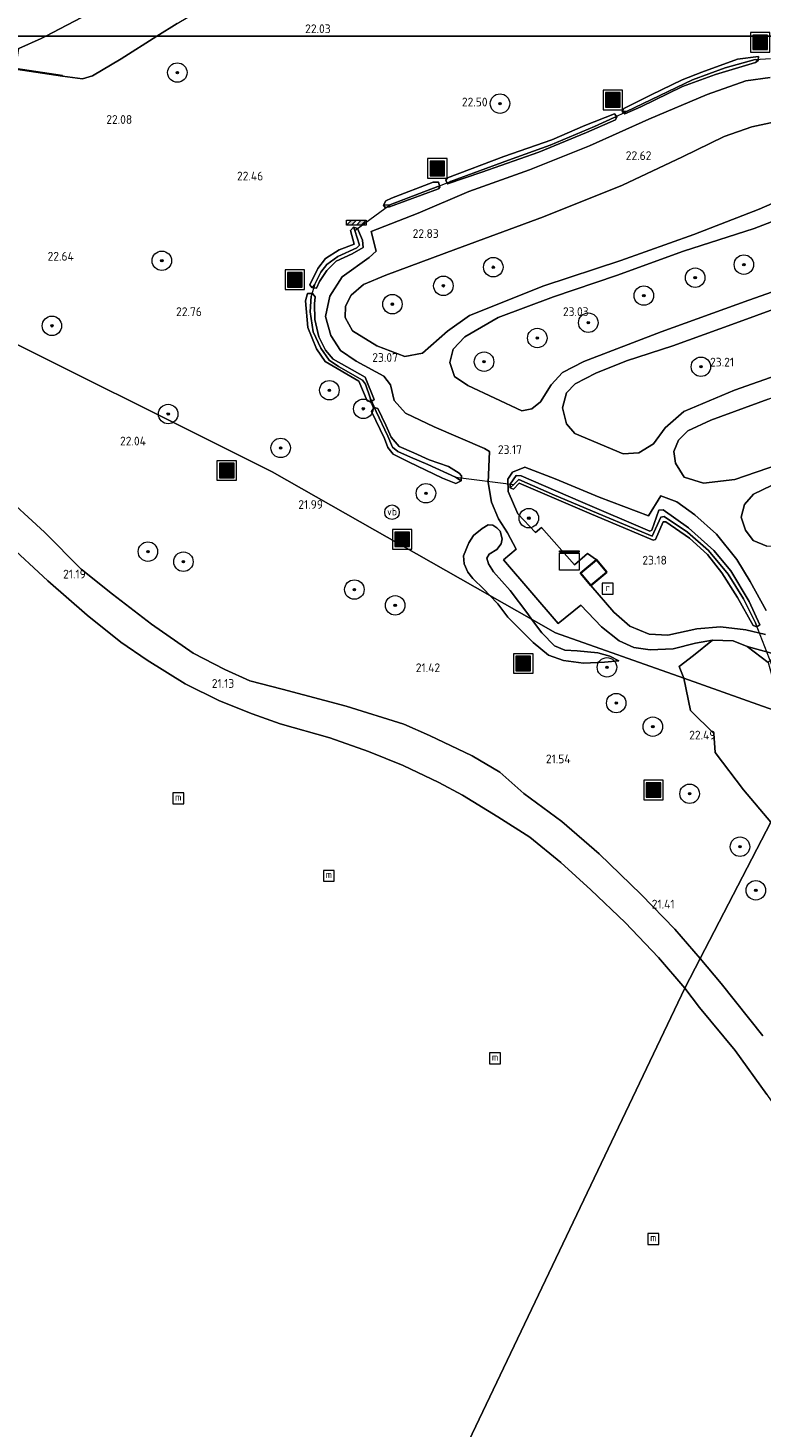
# Model space of a CAD drawing. Header units: metres. Extents: x 185049 to 189876, y 349292 to 352302.
# Tile 73 of 256: x 187868 to 188019, y 349714 to 350002. Entities that reach past the tile are written whole.
import ezdxf
from ezdxf.enums import TextEntityAlignment as Align

# ---------------------------------------------------------------- set-up
doc = ezdxf.new("R2010")
doc.units = ezdxf.units.M
for name, color, linetype, lineweight in [('B-WE-GR-BOOM-S', 90, 'Continuous', 25), ('B-WE-GR-GRAS-GV', 60, 'Continuous', 13), ('B-WE-GW-GROND_ZAND-GV', 7, 'Continuous', 18), ('B-WE-GW-TALUD_KRUIN-G', 90, 'Continuous', 18), ('B-WE-GW-TALUD_TEEN-G', 90, 'Continuous', 18), ('B-WE-IE-MEUBILAIR_WATERWEGMEUBILAIR-S', 150, 'Continuous', 25), ('B-WE-IE-MEUBILAIR_WEGMEUBILAIR-S', 7, 'Continuous', 25), ('B-WE-KG-KADASTRAAL_DAKRAND-G', 170, 'Continuous', 18), ('B-WE-KL-DATA-S', 90, 'Continuous', 25), ('B-WE-KW-KUNSTWERK_DUIKER-G', 170, 'Continuous', 18), ('B-WE-OB-BESCHOEIING-GV', 7, 'Continuous', 18), ('B-WE-OG-BEBOUWING_SCHUUR-GV', 7, 'Continuous', 35), ('B-WE-OG-TERREIN_GROEN-GV', 7, 'Continuous', 18), ('B-WE-OG-WATER_GREPPEL-G', 160, 'Continuous', 18), ('B-WE-OG-WATER_POEL-GV', 7, 'Continuous', 18), ('B-WE-OG-WATER_SLOOT-G', 120, 'Continuous', 18), ('B-WE-RI-GWA_RIOOLPUT-S', 30, 'Continuous', 25), ('B-WE-VH-VERHARDING_ASFALT-GV', 252, 'Continuous', 18), ('X-XX-AL-HOOGTELABEL-S', 7, 'Continuous', 25)]:
    doc.layers.add(name, color=color, linetype=linetype, lineweight=lineweight)
doc.styles.add('NLCS-ISO', font='NLCS-ISO.ttf')
doc.styles.add('NLCS-ISO-ANNOTATIVE-T18', font='NLCS-ISO.ttf', dxfattribs={"height": 1.8})

# ---------------------------------------------------------------- blocks, each defined once
blk = doc.blocks.new('SAL-HOOGTELABEL-SO')
at = {"color": 0, "linetype": 'ByBlock', "lineweight": -2, "style": 'NLCS-ISO-ANNOTATIVE-T18'}
blk.add_attdef('HOOGTE', text='', height=1.8, dxfattribs=at).set_placement((2.79, 0), align=Align.RIGHT)
blk = doc.blocks.new('SIE-WEG_AFVALBAK-SO')
at = {"linetype": 'ByBlock', "lineweight": 18}
h = blk.add_hatch(color=0, dxfattribs=at)
h.dxf.hatch_style = 1
h.paths.add_polyline_path([(-1.5, -1.5), (1.5, -1.5), (1.5, 1.5), (-1.5, 1.5)])
at = {"color": 0, "linetype": 'ByBlock', "lineweight": 18}
for points in [[(-2, -2), (2, -2), (2, 2), (-2, 2)], [(-1.5, -1.5), (1.5, -1.5), (1.5, 1.5), (-1.5, 1.5)]]:
    blk.add_lwpolyline(points, close=True, dxfattribs=at)
blk = doc.blocks.new('SGR-BOOM_01-SO')
at = {"linetype": 'ByBlock', "lineweight": 18}
h = blk.add_hatch(color=0, dxfattribs=at)
h.dxf.hatch_style = 1
edge = h.paths.add_edge_path()
edge.add_arc((0, 0), 0.25, 0, 360)
at = {"color": 0, "linetype": 'ByBlock', "lineweight": 18}
for radius in [2, 0.25]:
    blk.add_circle((0, 0), radius, dxfattribs=at)
blk = doc.blocks.new('SKL-DATA_KAST-SO')
at = {"color": 0, "linetype": 'ByBlock', "lineweight": 18}
for points in [[(-2, 2), (2, 2), (2, 1.68), (-2, 1.68)], [(-2, 1.52), (2, 1.52), (2, -2), (-2, -2)]]:
    blk.add_lwpolyline(points, close=True, dxfattribs=at)
blk = doc.blocks.new('SIE-WATER_MEERPAAL-SO')
at = {"color": 0, "linetype": 'ByBlock', "lineweight": 18}
blk.add_lwpolyline([(-1.12, -1.12), (1.12, -1.12), (1.12, 1.12), (-1.12, 1.12)], close=True, dxfattribs=at)
at = {"color": 0, "linetype": 'ByBlock', "lineweight": 18, "style": 'NLCS-ISO'}
blk.add_text('m', height=1.5, dxfattribs=at).set_placement((0, 0.28), align=Align.MIDDLE_CENTER)
blk = doc.blocks.new('SRI-PUT_INSPECTIEPUT_RIOOLPUT-SO')
at = {"color": 0, "linetype": 'ByBlock', "lineweight": 18}
blk.add_lwpolyline([(-1.12, -1.12), (1.12, -1.12), (1.12, 1.12), (-1.12, 1.12)], close=True, dxfattribs=at)
at = {"color": 0, "linetype": 'ByBlock', "lineweight": 18, "style": 'NLCS-ISO'}
blk.add_text('r', height=1.5, dxfattribs=at).set_placement((0, 0.28), align=Align.MIDDLE_CENTER)
blk = doc.blocks.new('SIE-WEG_SLAGBOOM-SO')
at = {"linetype": 'ByBlock', "lineweight": 18}
h = blk.add_hatch(color=0, dxfattribs=at)
h.dxf.hatch_style = 1
h.paths.add_polyline_path([(0, 0.5), (-1, 0.5), (-2, -0.5), (-1, -0.5)])
h.paths.add_polyline_path([(2, 0.5), (1, 0.5), (0, -0.5), (1, -0.5)])
at = {"color": 0, "linetype": 'ByBlock', "lineweight": 18}
blk.add_lwpolyline([(-2, 0.5), (2, 0.5), (2, -0.5), (-2, -0.5)], close=True, dxfattribs=at)
for points in [[(-2, -0.5), (-1, 0.5)], [(-1, -0.5), (0, 0.5)], [(0, -0.5), (1, 0.5)], [(1, -0.5), (2, 0.5)]]:
    blk.add_lwpolyline(points, dxfattribs=at)
blk = doc.blocks.new('SIE-WEG_PAAL_VERKEERSBORD-SO')
at = {"color": 0, "linetype": 'ByBlock', "lineweight": 18}
blk.add_circle((0, 0), 1.5, dxfattribs=at)
at = {"color": 0, "linetype": 'ByBlock', "lineweight": 18, "style": 'NLCS-ISO'}
blk.add_text('vb', height=1.5, dxfattribs=at).set_placement((0, 0.13), align=Align.MIDDLE_CENTER)

msp = doc.modelspace()

# ---------------------------------------------------------------- linework, layer by layer
at = {"layer": 'B-WE-GR-GRAS-GV'}
for points in [[(188148.525, 350040.492, 22.524), (188121.6747, 350000, 22.683), (187894.8659, 350000, 21.7264), (187898.992, 350002.592, 21.703)], [(187865.9, 349993.215, 21.732), (187875.464, 349991.816, 21.605), (187879.593, 349991.282, 21.638), (187881.598, 349991.835, 21.723), (187887.513, 349995.381, 21.768), (187894.8659, 350000, 21.7264), (188121.6747, 350000, 22.683)], [(188020.807, 349991.54, 22.333), (188015.777, 349990.804, 22.341), (188007.839, 349988.052, 22.38), (187995.854, 349982.996, 22.462), (187983.71, 349977.491, 22.635), (187971.369, 349972.597, 22.726), (187958.922, 349968.13, 22.752), (187948.466, 349963.669, 22.735), (187938.829, 349959.879, 22.722), (187939.897, 349955.874, 22.812), (187938.472, 349954.594, 22.791), (187932.906, 349950.622, 22.856), (187930.37, 349946.669, 22.864), (187929.484, 349942.456, 22.903), (187930.558, 349938.592, 22.99), (187932.582, 349935.474, 23.028), (187935.755, 349933.316, 23.041), (187941.479, 349930.214, 23.076), (187942.814, 349928.46, 23.067), (187943.584, 349925.215, 23.054), (187945.89, 349922.633, 23.033), (187951.762, 349919.81, 23.093), (187962.109, 349915.366, 23.123), (187963.115, 349914.739, 23.123), (187962.863, 349908.372, 23.059), (187963.572, 349904.367, 23.054), (187965.023, 349900.93, 23.128), (187966.872, 349898.049, 23.219), (187968.624, 349894.703, 23.366), (187966.02, 349892.506, 23.305), (187977.225, 349879.472, 23.314), (187981.876, 349883.237, 23.331), (187986.164, 349878.778, 23.106), (187989.747, 349875.866, 22.864), (187992.803, 349874.511, 22.748), (187996.103, 349874.056, 22.7), (188000.865, 349874.261, 22.812), (188005.443, 349875.39, 22.942), (188008.955, 349876.051, 23.015), (188005.019, 349872.864, 22.946), (188002.112, 349870.627, 22.799), (188003.07, 349868.215, 22.657), (187976.707, 349877.563, 23.227), (187971.788, 349880.354, 23.108), (187971.049, 349881.403, 23.125), (187967.392, 349886.241, 23.22), (187963.99, 349890.039, 23.216), (187962.918, 349891.662, 23.212), (187962.612, 349892.85, 23.224), (187963.095, 349893.653, 23.292), (187964.657, 349894.663, 23.372), (187965.554, 349895.813, 23.376), (187965.753, 349896.847, 23.364), (187965.332, 349898.427, 23.3), (187964.65, 349899.095, 23.153), (187963.798, 349899.664, 23.069), (187962.852, 349899.667, 22.937), (187961.632, 349898.918, 22.834), (187959.84, 349897.501, 22.658), (187958.897, 349896.006, 22.642), (187957.794, 349893.306, 22.57), (187957.957, 349891.699, 22.554), (187958.686, 349889.999, 22.51), (187959.743, 349888.659, 22.494), (187962.011, 349886.483, 22.494), (187963.222, 349885.213, 22.493), (187918.5, 349910.584, 22.086), (187854.069, 349942.765, 22.471)], [(188030.783, 349969.817, 22.67), (188018.488, 349964.486, 22.743), (188005.128, 349959.303, 22.83), (187990.133, 349953.929, 22.886), (187974.271, 349948.752, 22.916), (187959.02, 349942.668, 22.977), (187954.556, 349939.431, 23.024), (187949.411, 349934.922, 23.05), (187945.777, 349934.263, 23.028), (187940.036, 349936.458, 22.968), (187935.037, 349939.515, 22.92), (187933.544, 349942.257, 22.894), (187933.605, 349944.556, 22.869), (187934.736, 349946.826, 22.86), (187937.282, 349949.011, 22.847), (187941.829, 349950.942, 22.869), (187956.263, 349956.251, 22.812), (187974.268, 349962.897, 22.773), (187990.462, 349969.397, 22.661), (188002.745, 349975.24, 22.583), (188011.354, 349979.426, 22.527), (188017.039, 349981.399, 22.471), (188025.286, 349983.165, 22.462)], [(188030.947, 349950.937, 23.002), (188016.381, 349945.841, 23.015), (187998.389, 349939.336, 23.028), (187982.522, 349933.248, 23.102), (187978.168, 349930.941, 23.128), (187975.779, 349928.451, 23.098), (187973.646, 349924.951, 23.132), (187971.817, 349923.529, 23.136), (187969.81, 349923.1, 23.098), (187958.725, 349928.286, 23.072), (187955.983, 349930.127, 23.063), (187955.028, 349932.997, 23.011), (187955.671, 349935.766, 22.981), (187958.109, 349938.313, 22.985), (187964.917, 349942.235, 22.99), (187976.319, 349946.468, 22.968), (187989.247, 349950.862, 22.933), (188003.01, 349955.871, 22.856), (188017.485, 349960.502, 22.817), (188029.084, 349964.998, 22.782)], [(188026.874, 349932.085, 23.223), (188013.476, 349927.323, 23.175), (188003.05, 349922.945, 23.236), (187999.22, 349919.637, 23.249), (187996.825, 349916.31, 23.249), (187993.821, 349914.452, 23.249), (187990.565, 349914.25, 23.227), (187980.665, 349918.473, 23.145), (187978.949, 349920.405, 23.132), (187978.134, 349923.688, 23.132), (187978.951, 349926.791, 23.106), (187980.712, 349928.668, 23.111), (187985.008, 349930.839, 23.106), (187991.274, 349933.331, 23.128), (188000.764, 349936.447, 23.093), (188013.651, 349941.085, 23.067), (188027.363, 349946.062, 23.059)], [(187854.069, 349942.765, 22.471), (187918.5, 349910.584, 22.086), (187963.222, 349885.213, 22.493), (187964.84, 349883.515, 22.49), (187966.942, 349880.748, 22.463), (187972.126, 349875.531, 22.475), (187975.282, 349872.922, 22.475), (187978.351, 349871.823, 22.463), (187982.444, 349871.323, 22.506), (187986.753, 349871.512, 22.522), (187989.685, 349871.762, 22.53), (187987.821, 349872.763, 22.658), (187985.42, 349873.415, 22.762), (187981.143, 349873.852, 22.917), (187978.612, 349873.986, 22.977), (187976.492, 349874.838, 23.025), (187973.887, 349877.513, 23.041), (187971.788, 349880.354, 23.108), (187976.707, 349877.563, 23.227), (188003.07, 349868.215, 22.657), (188004.449, 349861.558, 22.62), (188009.238, 349856.846, 22.57), (188009.485, 349852.956, 22.533), (188015.291, 349845.338, 22.462), (188020.883, 349838.636, 22.479), (188006.37, 349810.656, 21.385), (188001.21, 349816.702, 21.376), (187994.305, 349823.821, 21.342), (187985.68, 349832.155, 21.348), (187977.976, 349838.789, 21.331), (187970.23, 349844.568, 21.275), (187965.288, 349848.917, 21.263), (187959.601, 349852.253, 21.224), (187950.841, 349856.464, 21.235), (187945.591, 349858.775, 21.23), (187933.719, 349862.503, 21.252), (187920.543, 349865.993, 21.269), (187913.918, 349867.662, 21.263), (187908.795, 349869.973, 21.247), (187902.304, 349873.327, 21.258), (187893.727, 349879.324, 21.292), (187885.726, 349885.478, 21.376), (187879.293, 349890.616, 21.365), (187871.806, 349898.207, 21.353), (187862.501, 349906.685, 21.381)], [(188019.792, 349877.224, 23.391), (188015.772, 349878.169, 23.301), (188010.577, 349878.778, 23.136), (188005.693, 349878.383, 22.968), (187999.735, 349877.042, 22.864), (187995.9, 349877.228, 22.843), (187991.954, 349878.892, 22.959), (187988.692, 349881.777, 23.175), (187983.967, 349887.233, 23.35), (187987.27, 349889.993, 23.35), (187985.131, 349892.524, 23.35), (187983.299, 349893.788, 23.348), (187980.628, 349891.502, 23.417), (187973.806, 349899.136, 23.4), (187972.566, 349898.12, 23.391), (187968.989, 349901.991, 23.266), (187967.008, 349906.535, 23.197), (187966.898, 349909.099, 23.197), (187967.867, 349910.513, 23.197), (187970.411, 349911.522, 23.193), (187976.636, 349909.156, 23.188), (187985.68, 349905.381, 23.266), (187995.769, 349901.569, 23.292), (187998.348, 349905.671, 23.296), (188001.627, 349904.425, 23.331), (188005.331, 349901.749, 23.348), (188009.742, 349897.788, 23.331), (188013.936, 349892.619, 23.335), (188016.666, 349888.097, 23.383), (188019.93, 349882.13, 23.435)], [(188019.29, 349794.817, 21.41), (188010.717, 349805.563, 21.393), (188006.37, 349810.656, 21.385), (188020.883, 349838.636, 22.479)]]:
    msp.add_polyline3d(points, dxfattribs=at)
for points in [[(188017.766, 349994.606, 22.294), (188018.331, 349995.045, 22.294), (188018.368, 349995.854, 22.259), (188014.064, 349995.252, 22.255), (188006.747, 349992.623, 22.307), (188002.677, 349991.012, 22.445), (187996.312, 349987.937, 22.484), (187990.702, 349985.128, 22.51), (187990.39, 349984.52, 22.51), (187990.916, 349984.046, 22.462), (187994.207, 349985.484, 22.493), (188002.789, 349989.664, 22.415), (188009.571, 349992.163, 22.32)], [(188018.368, 349995.854, 22.259), (188018.331, 349995.045, 22.294), (188017.72, 349995.184, 22.095), (188011.547, 349993.505, 22.082), (188004.846, 349991.017, 22.069), (187991.257, 349984.516, 22.177), (187990.39, 349984.52, 22.51), (187990.702, 349985.128, 22.51), (187996.312, 349987.937, 22.484), (188002.677, 349991.012, 22.445), (188006.747, 349992.623, 22.307), (188014.064, 349995.252, 22.255)], [(187994.207, 349985.484, 22.493), (187990.916, 349984.046, 22.462), (187990.39, 349984.52, 22.51), (187991.257, 349984.516, 22.177), (188004.846, 349991.017, 22.069), (188011.547, 349993.505, 22.082), (188017.72, 349995.184, 22.095), (188018.331, 349995.045, 22.294), (188017.766, 349994.606, 22.294), (188009.571, 349992.163, 22.32), (188002.789, 349989.664, 22.415)], [(187954.212, 349970.419, 22.609), (187954.542, 349969.721, 22.618), (187961.576, 349972.094, 22.704), (187973.249, 349976.212, 22.661), (187983.044, 349980.21, 22.549), (187989.014, 349982.823, 22.48), (187989.275, 349983.42, 22.445), (187988.797, 349984.04, 22.501), (187982.746, 349981.646, 22.536), (187975.934, 349978.73, 22.592), (187966.084, 349975.326, 22.67), (187954.489, 349970.897, 22.674)], [(187955.132, 349970.185, 22.324), (187954.542, 349969.721, 22.618), (187954.212, 349970.419, 22.609), (187954.489, 349970.897, 22.674), (187966.084, 349975.326, 22.67), (187975.934, 349978.73, 22.592), (187982.746, 349981.646, 22.536), (187988.797, 349984.04, 22.501), (187989.275, 349983.42, 22.445), (187988.774, 349983.288, 22.212), (187984.684, 349981.438, 22.207), (187975.585, 349977.601, 22.255), (187967.026, 349974.521, 22.307)], [(187961.576, 349972.094, 22.704), (187954.542, 349969.721, 22.618), (187955.132, 349970.185, 22.324), (187967.026, 349974.521, 22.307), (187975.585, 349977.601, 22.255), (187984.684, 349981.438, 22.207), (187988.774, 349983.288, 22.212), (187989.275, 349983.42, 22.445), (187989.014, 349982.823, 22.48), (187983.044, 349980.21, 22.549), (187973.249, 349976.212, 22.661)], [(187952.963, 349969.045, 22.665), (187952.689, 349970.071, 22.665), (187951.573, 349970.022, 22.696), (187943.035, 349966.759, 22.665), (187941.842, 349966.193, 22.682), (187941.348, 349965.309, 22.654), (187941.73, 349964.81, 22.66), (187942.632, 349964.995, 22.643), (187952.651, 349968.695, 22.665)], [(187952.689, 349970.071, 22.665), (187952.963, 349969.045, 22.665), (187952.539, 349969.138, 22.311), (187942.677, 349965.367, 22.291), (187941.348, 349965.309, 22.654), (187941.842, 349966.193, 22.682), (187943.035, 349966.759, 22.665), (187951.573, 349970.022, 22.696)], [(187942.632, 349964.995, 22.643), (187941.73, 349964.81, 22.66), (187941.348, 349965.309, 22.654), (187942.677, 349965.367, 22.291), (187952.539, 349969.138, 22.311), (187952.963, 349969.045, 22.665), (187952.651, 349968.695, 22.665)], [(187926.692, 349948.387, 22.76), (187927.602, 349948.309, 22.791), (187928.24, 349949.626, 22.856), (187929.724, 349951.91, 22.838), (187931.681, 349953.81, 22.856), (187934.915, 349955.346, 22.821), (187937.173, 349956.599, 22.799), (187937.079, 349958.148, 22.821), (187936.023, 349960.509, 22.76), (187935.238, 349960.772, 22.76), (187934.624, 349960.117, 22.795), (187935.374, 349957.316, 22.799), (187932.255, 349956.179, 22.804), (187929.448, 349954.346, 22.791), (187927.923, 349952.309, 22.795), (187926.266, 349948.985, 22.812)], [(187927.27, 349949.112, 22.501), (187926.692, 349948.387, 22.76), (187926.266, 349948.985, 22.812), (187927.923, 349952.309, 22.795), (187929.448, 349954.346, 22.791), (187932.255, 349956.179, 22.804), (187935.374, 349957.316, 22.799), (187934.624, 349960.117, 22.795), (187935.238, 349960.772, 22.76), (187935.524, 349960.108, 22.488), (187936.456, 349957.081, 22.475), (187935.881, 349956.542, 22.454), (187932.025, 349954.812, 22.449), (187929.775, 349953.142, 22.445), (187928.5, 349951.565, 22.488)], [(187928.24, 349949.626, 22.856), (187927.602, 349948.309, 22.791), (187926.692, 349948.387, 22.76), (187927.27, 349949.112, 22.501), (187928.5, 349951.565, 22.488), (187929.775, 349953.142, 22.445), (187932.025, 349954.812, 22.449), (187935.881, 349956.542, 22.454), (187936.456, 349957.081, 22.475), (187935.524, 349960.108, 22.488), (187935.238, 349960.772, 22.76), (187936.023, 349960.509, 22.76), (187937.079, 349958.148, 22.821), (187937.173, 349956.599, 22.799), (187934.915, 349955.346, 22.821), (187931.681, 349953.81, 22.856), (187929.724, 349951.91, 22.838)], [(188013.541, 349909.002, 23.344), (188007.06, 349908.254, 23.327), (188003.117, 349909.485, 23.301), (188001.331, 349912.326, 23.292), (188000.964, 349914.735, 23.279), (188001.977, 349917.102, 23.262), (188003.897, 349918.979, 23.266), (188008.569, 349921.164, 23.257), (188020.372, 349925.529, 23.253), (188036.957, 349931.67, 23.305), (188051.543, 349936.853, 23.318), (188064.031, 349941.533, 23.301), (188076.488, 349946.037, 23.266), (188088.971, 349950.325, 23.214), (188078.217, 349933.228, 23.603), (188058.116, 349925.027, 23.543), (188038.412, 349917.79, 23.448), (188022.48, 349912.068, 23.387)], [(187938.027, 349925.182, 23.024), (187938.785, 349924.951, 23.024), (187939.432, 349925.444, 23.05), (187937.631, 349930.013, 22.985), (187933.856, 349932.137, 22.959), (187931.048, 349933.74, 22.912), (187929.467, 349935.567, 22.946), (187928.097, 349938.312, 22.916), (187927.315, 349941.83, 22.916), (187927.187, 349945.059, 22.86), (187927.367, 349946.522, 22.773), (187926.837, 349947.191, 22.765), (187925.757, 349947.198, 22.821), (187925.374, 349945.657, 22.864), (187925.839, 349940.181, 22.912), (187927.651, 349935.823, 22.903), (187929.414, 349933.21, 22.869), (187936.317, 349929.212, 23.02)], [(187938.653, 349925.751, 22.713), (187938.785, 349924.951, 23.024), (187938.027, 349925.182, 23.024), (187936.317, 349929.212, 23.02), (187929.414, 349933.21, 22.869), (187927.651, 349935.823, 22.903), (187925.839, 349940.181, 22.912), (187925.374, 349945.657, 22.864), (187925.757, 349947.198, 22.821), (187926.837, 349947.191, 22.765), (187926.533, 349946.614, 22.549), (187926.304, 349943.449, 22.553), (187926.945, 349939.328, 22.549), (187928.534, 349935.984, 22.614), (187930.213, 349933.48, 22.601), (187932.157, 349932.167, 22.588), (187937.078, 349929.422, 22.687), (187937.691, 349928.592, 22.717)], [(187939.432, 349925.444, 23.05), (187938.785, 349924.951, 23.024), (187938.653, 349925.751, 22.713), (187937.691, 349928.592, 22.717), (187937.078, 349929.422, 22.687), (187932.157, 349932.167, 22.588), (187930.213, 349933.48, 22.601), (187928.534, 349935.984, 22.614), (187926.945, 349939.328, 22.549), (187926.304, 349943.449, 22.553), (187926.533, 349946.614, 22.549), (187926.837, 349947.191, 22.765), (187927.367, 349946.522, 22.773), (187927.187, 349945.059, 22.86), (187927.315, 349941.83, 22.916), (187928.097, 349938.312, 22.916), (187929.467, 349935.567, 22.946), (187931.048, 349933.74, 22.912), (187933.856, 349932.137, 22.959), (187937.631, 349930.013, 22.985)], [(188034.285, 349899.175, 23.577), (188023.532, 349895.279, 23.495), (188020.086, 349895.3, 23.443), (188017.251, 349896.495, 23.413), (188015.678, 349898.583, 23.391), (188014.818, 349901.302, 23.387), (188015.484, 349903.875, 23.409), (188017.378, 349905.973, 23.404), (188021.042, 349907.765, 23.37), (188030.884, 349911.33, 23.448), (188046.535, 349917.01, 23.56), (188062.17, 349922.718, 23.633), (188074.687, 349927.616, 23.694), (188063.522, 349909.866, 23.854), (188046.944, 349903.704, 23.672)], [(187953.509, 349909.275, 22.853), (187956.234, 349908.196, 22.876), (187957.359, 349908.71, 22.943), (187957.374, 349909.765, 23.005), (187956.891, 349910.314, 23.016), (187954.742, 349911.675, 23.011), (187950.783, 349913.043, 22.988), (187947.603, 349914.469, 22.999), (187944.625, 349915.797, 22.994), (187942.974, 349917.665, 22.893), (187941.842, 349920.139, 22.998), (187940.209, 349923.583, 23.063), (187939.49, 349923.779, 23.059), (187938.949, 349922.998, 23.059), (187941.573, 349917.456, 22.895), (187942.265, 349915.573, 22.808), (187943.334, 349914.176, 22.819), (187946.516, 349912.624, 22.819)], [(187957.359, 349908.71, 22.943), (187956.234, 349908.196, 22.876), (187953.509, 349909.275, 22.853), (187946.516, 349912.624, 22.819), (187943.334, 349914.176, 22.819), (187942.265, 349915.573, 22.808), (187941.573, 349917.456, 22.895), (187938.949, 349922.998, 23.059), (187939.49, 349923.779, 23.059), (187939.847, 349922.949, 22.644), (187942.246, 349917.868, 22.617), (187943.223, 349915.641, 22.594), (187944.337, 349914.722, 22.617), (187946.911, 349913.591, 22.628), (187950.494, 349912.094, 22.656), (187956.149, 349909.46, 22.673)], [(187957.374, 349909.765, 23.005), (187957.359, 349908.71, 22.943), (187956.149, 349909.46, 22.673), (187950.494, 349912.094, 22.656), (187946.911, 349913.591, 22.628), (187944.337, 349914.722, 22.617), (187943.223, 349915.641, 22.594), (187942.246, 349917.868, 22.617), (187939.847, 349922.949, 22.644), (187939.49, 349923.779, 23.059), (187940.209, 349923.583, 23.063), (187941.842, 349920.139, 22.998), (187942.974, 349917.665, 22.893), (187944.625, 349915.797, 22.994), (187947.603, 349914.469, 22.999), (187950.783, 349913.043, 22.988), (187954.742, 349911.675, 23.011), (187956.891, 349910.314, 23.016)], [(187967.406, 349907.277, 23.175), (187968.054, 349907.008, 23.193), (187969.26, 349908.266, 23.193), (187983.621, 349902.067, 23.223), (187996.773, 349896.565, 23.232), (187997.256, 349896.705, 23.227), (187998.802, 349900.29, 23.266), (187999.323, 349900.332, 23.262), (188004.205, 349896.964, 23.27), (188007.91, 349893.634, 23.245), (188010.824, 349889.881, 23.322), (188014.09, 349884.769, 23.387), (188017.291, 349879.052, 23.374), (188018.068, 349878.768, 23.374), (188018.652, 349879.207, 23.374), (188016.465, 349883.954, 23.391), (188012.686, 349890.27, 23.404), (188009.22, 349894.424, 23.327), (188004.034, 349899.086, 23.309), (187998.775, 349902.787, 23.314), (187997.886, 349902.738, 23.314), (187996.511, 349898.621, 23.257), (187996.082, 349898.403, 23.27), (187981.813, 349904.461, 23.245), (187969.664, 349909.752, 23.162), (187968.634, 349909.802, 23.175), (187967.361, 349908.074, 23.175)], [(187969.664, 349909.752, 23.162), (187981.813, 349904.461, 23.245), (187996.082, 349898.403, 23.27), (187996.511, 349898.621, 23.257), (187997.886, 349902.738, 23.314), (187998.775, 349902.787, 23.314), (188004.034, 349899.086, 23.309), (188009.22, 349894.424, 23.327), (188012.686, 349890.27, 23.404), (188016.465, 349883.954, 23.391), (188018.652, 349879.207, 23.374), (188018.068, 349878.768, 23.374), (188017.75, 349879.56, 22.955), (188015.302, 349884.538, 22.977), (188012.127, 349889.591, 22.968), (188008.139, 349894.402, 22.942), (188003.833, 349898.214, 22.92), (187998.982, 349901.382, 22.873), (187998.299, 349901.245, 22.869), (187996.549, 349897.393, 22.843), (187987.75, 349901.039, 22.851), (187976.519, 349905.802, 22.799), (187969.196, 349909.035, 22.769), (187968.152, 349907.948, 22.912), (187967.406, 349907.277, 23.175), (187967.361, 349908.074, 23.175), (187968.634, 349909.802, 23.175)], [(187969.196, 349909.035, 22.769), (187976.519, 349905.802, 22.799), (187987.75, 349901.039, 22.851), (187996.549, 349897.393, 22.843), (187998.299, 349901.245, 22.869), (187998.982, 349901.382, 22.873), (188003.833, 349898.214, 22.92), (188008.139, 349894.402, 22.942), (188012.127, 349889.591, 22.968), (188015.302, 349884.538, 22.977), (188017.75, 349879.56, 22.955), (188018.068, 349878.768, 23.374), (188017.291, 349879.052, 23.374), (188014.09, 349884.769, 23.387), (188010.824, 349889.881, 23.322), (188007.91, 349893.634, 23.245), (188004.205, 349896.964, 23.27), (187999.323, 349900.332, 23.262), (187998.802, 349900.29, 23.266), (187997.256, 349896.705, 23.227), (187996.773, 349896.565, 23.232), (187983.621, 349902.067, 23.223), (187969.26, 349908.266, 23.193), (187968.054, 349907.008, 23.193), (187967.406, 349907.277, 23.175), (187968.152, 349907.948, 22.912)], [(187971.049, 349881.403, 23.125), (187971.788, 349880.354, 23.108), (187963.222, 349885.213, 22.493), (187962.011, 349886.483, 22.494), (187959.743, 349888.659, 22.494), (187958.686, 349889.999, 22.51), (187957.957, 349891.699, 22.554), (187957.794, 349893.306, 22.57), (187958.897, 349896.006, 22.642), (187959.84, 349897.501, 22.658), (187961.632, 349898.918, 22.834), (187962.852, 349899.667, 22.937), (187963.798, 349899.664, 23.069), (187964.65, 349899.095, 23.153), (187965.332, 349898.427, 23.3), (187965.753, 349896.847, 23.364), (187965.554, 349895.813, 23.376), (187964.657, 349894.663, 23.372), (187963.095, 349893.653, 23.292), (187962.612, 349892.85, 23.224), (187962.918, 349891.662, 23.212), (187963.99, 349890.039, 23.216), (187967.392, 349886.241, 23.22)], [(187986.753, 349871.512, 22.522), (187982.444, 349871.323, 22.506), (187978.351, 349871.823, 22.463), (187975.282, 349872.922, 22.475), (187972.126, 349875.531, 22.475), (187966.942, 349880.748, 22.463), (187964.84, 349883.515, 22.49), (187963.222, 349885.213, 22.493), (187971.788, 349880.354, 23.108), (187973.887, 349877.513, 23.041), (187976.492, 349874.838, 23.025), (187978.612, 349873.986, 22.977), (187981.143, 349873.852, 22.917), (187985.42, 349873.415, 22.762), (187987.821, 349872.763, 22.658), (187989.685, 349871.762, 22.53)], [(188022.283, 349872.996, 23.409), (188023.89, 349871.843, 23.4), (188025.92, 349868.056, 23.357), (188031.076, 349858.285, 23.236), (188025.877, 349860.128, 23.184), (188023.2, 349866.613, 23.249), (188021.448, 349871.53, 23.335), (188020.941, 349871.906, 23.327), (188020.385, 349871.458, 23.327), (188016.068, 349874.698, 23.232)]]:
    msp.add_polyline3d(points, close=True, dxfattribs=at)
at = {"layer": 'B-WE-GW-GROND_ZAND-GV'}
for points in [[(187898.992, 350002.592, 21.703), (187894.8659, 350000, 21.7264), (187872.031, 350000, 21.014), (187880.798, 350004.581, 21.014)], [(187862.501, 349906.685, 21.381), (187871.806, 349898.207, 21.353), (187879.293, 349890.616, 21.365), (187885.726, 349885.478, 21.376), (187893.727, 349879.324, 21.292), (187902.304, 349873.327, 21.258), (187908.795, 349869.973, 21.247), (187913.918, 349867.662, 21.263), (187920.543, 349865.993, 21.269), (187933.719, 349862.503, 21.252), (187945.591, 349858.775, 21.23), (187950.841, 349856.464, 21.235), (187959.601, 349852.253, 21.224), (187965.288, 349848.917, 21.263), (187970.23, 349844.568, 21.275), (187977.976, 349838.789, 21.331), (187985.68, 349832.155, 21.348), (187994.305, 349823.821, 21.342), (188001.21, 349816.702, 21.376), (188006.37, 349810.656, 21.385), (188003.273, 349804.572, 20.906), (187997.824, 349810.915, 20.906), (187990.994, 349818.06, 20.906), (187983.968, 349824.801, 20.906), (187977.807, 349830.369, 20.906), (187971.399, 349835.558, 20.906), (187964.825, 349839.765, 20.906), (187957.619, 349844.218, 20.906), (187952.769, 349846.834, 20.906), (187945.398, 349850.305, 20.906), (187938.284, 349853.15, 20.906), (187930.366, 349856.012, 20.906), (187920.186, 349858.853, 20.906), (187914.437, 349860.907, 20.906), (187907.676, 349863.58, 20.906), (187900.631, 349867.079, 20.906), (187892.869, 349871.928, 20.906), (187887.43, 349875.644, 20.906), (187880.566, 349881.181, 20.906), (187872.431, 349888.212, 20.906), (187863.936, 349896.17, 20.906)], [(188020.112, 349782.789, 20.906), (188013.565, 349791.796, 20.906), (188006.293, 349800.595, 20.906), (188003.273, 349804.572, 20.906), (188006.37, 349810.656, 21.385), (188010.717, 349805.563, 21.393), (188019.29, 349794.817, 21.41)]]:
    msp.add_polyline3d(points, dxfattribs=at)
msp.add_polyline3d([(187881.598, 349991.835, 21.723), (187879.593, 349991.282, 21.638), (187875.464, 349991.816, 21.605), (187875.482, 349991.947, 21.561), (187865.917, 349993.346, 21.311), (187866.526, 349997.491, 21.014), (187871.122, 349999.525, 21.014), (187872.031, 350000, 21.014), (187894.8659, 350000, 21.7264), (187887.513, 349995.381, 21.768)], close=True, dxfattribs=at)
at = {"layer": 'B-WE-GW-TALUD_KRUIN-G'}
for points in [[(187894.8659, 350000, 21.7264), (187898.992, 350002.592, 21.703), (187903.724, 350005.387, 21.664), (187907.137, 350006.733, 21.638), (187910.928, 350007.181, 21.631), (187929.159, 350007.934, 21.709), (187948.991, 350008.518, 21.729), (187973.332, 350009.659, 21.762), (188006.001, 350010.82, 21.586), (188008.474, 350011.045, 21.677)], [(187875.464, 349991.816, 21.605), (187879.593, 349991.282, 21.638), (187881.598, 349991.835, 21.723), (187887.513, 349995.381, 21.768), (187894.8659, 350000, 21.7264)], [(187965.332, 349898.427, 23.3), (187965.753, 349896.847, 23.364), (187965.554, 349895.813, 23.376), (187964.657, 349894.663, 23.372), (187963.095, 349893.653, 23.292), (187962.612, 349892.85, 23.224), (187962.918, 349891.662, 23.212), (187963.99, 349890.039, 23.216), (187967.392, 349886.241, 23.22), (187971.049, 349881.403, 23.125), (187971.788, 349880.354, 23.108)], [(187971.788, 349880.354, 23.108), (187973.887, 349877.513, 23.041), (187976.492, 349874.838, 23.025), (187978.612, 349873.986, 22.977), (187981.143, 349873.852, 22.917), (187985.42, 349873.415, 22.762), (187987.821, 349872.763, 22.658), (187989.685, 349871.762, 22.53)]]:
    msp.add_polyline3d(points, dxfattribs=at)
at = {"layer": 'B-WE-GW-TALUD_TEEN-G'}
for points in [[(187965.332, 349898.427, 23.3), (187964.65, 349899.095, 23.153), (187963.798, 349899.664, 23.069), (187962.852, 349899.667, 22.937), (187961.632, 349898.918, 22.834), (187959.84, 349897.501, 22.658), (187958.897, 349896.006, 22.642), (187957.794, 349893.306, 22.57), (187957.957, 349891.699, 22.554), (187958.686, 349889.999, 22.51), (187959.743, 349888.659, 22.494), (187962.011, 349886.483, 22.494), (187963.222, 349885.213, 22.493)], [(187963.222, 349885.213, 22.493), (187964.84, 349883.515, 22.49), (187966.942, 349880.748, 22.463), (187972.126, 349875.531, 22.475), (187975.282, 349872.922, 22.475), (187978.351, 349871.823, 22.463), (187982.444, 349871.323, 22.506), (187986.753, 349871.512, 22.522), (187989.685, 349871.762, 22.53)]]:
    msp.add_polyline3d(points, dxfattribs=at)
at = {"layer": 'B-WE-KG-KADASTRAAL_DAKRAND-G'}
msp.add_polyline3d([(187983.973, 349887.303, 26.603), (187981.913, 349889.764, 26.676), (187985.125, 349892.454, 26.68), (187987.2, 349889.999, 26.577)], close=True, dxfattribs=at)
at = {"layer": 'B-WE-KW-KUNSTWERK_DUIKER-G'}
for points in [[(188017.72, 349995.184, 22.095), (188020.823, 349995.454, 22.117)], [(187988.774, 349983.288, 22.212), (187991.257, 349984.516, 22.177)], [(187952.539, 349969.138, 22.311), (187955.132, 349970.185, 22.324)], [(187935.524, 349960.108, 22.488), (187942.677, 349965.367, 22.291)], [(187927.27, 349949.112, 22.501), (187926.533, 349946.614, 22.549)], [(187938.653, 349925.751, 22.713), (187939.847, 349922.949, 22.644)], [(187956.149, 349909.46, 22.673), (187968.152, 349907.948, 22.912)], [(188021.145, 349870.981, 23.028), (188017.75, 349879.56, 22.955)]]:
    msp.add_polyline3d(points, dxfattribs=at)
at = {"layer": 'B-WE-OB-BESCHOEIING-GV'}
msp.add_polyline3d([(187875.482, 349991.947, 21.561), (187875.464, 349991.816, 21.605), (187865.9, 349993.215, 21.732), (187865.917, 349993.346, 21.311)], close=True, dxfattribs=at)
at = {"layer": 'B-WE-OG-BEBOUWING_SCHUUR-GV'}
msp.add_polyline3d([(187987.27, 349889.993, 23.35), (187983.967, 349887.233, 23.35), (187981.842, 349889.77, 23.35), (187985.131, 349892.524, 23.35)], close=True, dxfattribs=at)
at = {"layer": 'B-WE-OG-TERREIN_GROEN-GV'}
for points in [[(188021.758, 349866.507, 23.262), (188024.06, 349860.772, 23.21), (188019.194, 349862.498, 23.149), (188003.07, 349868.215, 22.657), (188002.112, 349870.627, 22.799), (188005.019, 349872.864, 22.946), (188008.955, 349876.051, 23.015), (188013.208, 349875.919, 23.145), (188016.068, 349874.698, 23.232), (188020.385, 349871.458, 23.327)], [(188025.755, 349848.027, 22.9), (188020.883, 349838.636, 22.479), (188015.291, 349845.338, 22.462), (188009.485, 349852.956, 22.533), (188009.238, 349856.846, 22.57), (188004.449, 349861.558, 22.62), (188003.07, 349868.215, 22.657), (188019.194, 349862.498, 23.149), (188024.06, 349860.772, 23.21), (188025.73, 349857.673, 23.134), (188028.502, 349853.323, 23.005)]]:
    msp.add_polyline3d(points, close=True, dxfattribs=at)
at = {"layer": 'B-WE-OG-WATER_GREPPEL-G'}
for points in [[(187991.257, 349984.516, 22.177), (188004.846, 349991.017, 22.069), (188011.547, 349993.505, 22.082), (188017.72, 349995.184, 22.095)], [(187955.132, 349970.185, 22.324), (187967.026, 349974.521, 22.307), (187975.585, 349977.601, 22.255), (187984.684, 349981.438, 22.207), (187988.774, 349983.288, 22.212)], [(187942.677, 349965.367, 22.291), (187952.539, 349969.138, 22.311)], [(187927.27, 349949.112, 22.501), (187928.5, 349951.565, 22.488), (187929.775, 349953.142, 22.445), (187932.025, 349954.812, 22.449), (187935.881, 349956.542, 22.454), (187936.456, 349957.081, 22.475), (187935.524, 349960.108, 22.488)], [(187938.653, 349925.751, 22.713), (187937.691, 349928.592, 22.717), (187937.078, 349929.422, 22.687), (187932.157, 349932.167, 22.588), (187930.213, 349933.48, 22.601), (187928.534, 349935.984, 22.614), (187926.945, 349939.328, 22.549), (187926.304, 349943.449, 22.553), (187926.533, 349946.614, 22.549)], [(187939.847, 349922.949, 22.644), (187942.246, 349917.868, 22.617)], [(187942.246, 349917.868, 22.617), (187943.223, 349915.641, 22.594), (187944.337, 349914.722, 22.617), (187946.911, 349913.591, 22.628), (187950.494, 349912.094, 22.656), (187956.149, 349909.46, 22.673)], [(187968.152, 349907.948, 22.912), (187969.196, 349909.035, 22.769), (187976.519, 349905.802, 22.799), (187987.75, 349901.039, 22.851), (187996.549, 349897.393, 22.843), (187998.299, 349901.245, 22.869), (187998.982, 349901.382, 22.873), (188003.833, 349898.214, 22.92), (188008.139, 349894.402, 22.942), (188012.127, 349889.591, 22.968), (188015.302, 349884.538, 22.977), (188017.75, 349879.56, 22.955)]]:
    msp.add_polyline3d(points, dxfattribs=at)
at = {"layer": 'B-WE-OG-WATER_POEL-GV'}
for points in [[(187880.798, 350004.581, 21.014), (187872.031, 350000, 21.014), (187829.9361, 350000, 21.014)], [(187863.936, 349896.17, 20.906), (187872.431, 349888.212, 20.906), (187880.566, 349881.181, 20.906), (187887.43, 349875.644, 20.906), (187892.869, 349871.928, 20.906), (187900.631, 349867.079, 20.906), (187907.676, 349863.58, 20.906), (187914.437, 349860.907, 20.906), (187920.186, 349858.853, 20.906), (187930.366, 349856.012, 20.906), (187938.284, 349853.15, 20.906), (187945.398, 349850.305, 20.906), (187952.769, 349846.834, 20.906), (187957.619, 349844.218, 20.906), (187964.825, 349839.765, 20.906), (187971.399, 349835.558, 20.906), (187977.807, 349830.369, 20.906), (187983.968, 349824.801, 20.906), (187990.994, 349818.06, 20.906), (187997.824, 349810.915, 20.906), (188003.273, 349804.572, 20.906), (187903.787, 349596.249, 20.906)], [(187903.787, 349596.249, 20.906), (188003.273, 349804.572, 20.906), (188006.293, 349800.595, 20.906), (188013.565, 349791.796, 20.906), (188020.112, 349782.789, 20.906), (188025.287, 349775.2, 20.906), (188031.358, 349765.988, 20.906), (188036.489, 349757.796, 20.906), (188041.663, 349747.77, 20.906), (188046.287, 349737.387, 20.906), (188048.701, 349729.521, 20.906), (188050.295, 349723.305, 20.906), (188051.258, 349718.289, 20.906), (188052.022, 349712.866, 20.906)]]:
    msp.add_polyline3d(points, dxfattribs=at)
msp.add_polyline3d([(187860.329, 349995.81, 21.014), (187856.106, 349995.67, 21.014), (187844.867, 349997.304, 21.014), (187829.9361, 350000, 21.014), (187872.031, 350000, 21.014), (187871.122, 349999.525, 21.014), (187866.526, 349997.491, 21.014)], close=True, dxfattribs=at)
at = {"layer": 'B-WE-OG-WATER_SLOOT-G'}
for points in [[(188018.368, 349995.854, 22.259), (188014.064, 349995.252, 22.255), (188006.747, 349992.623, 22.307), (188002.677, 349991.012, 22.445), (187996.312, 349987.937, 22.484), (187990.702, 349985.128, 22.51), (187990.39, 349984.52, 22.51), (187990.916, 349984.046, 22.462), (187994.207, 349985.484, 22.493), (188002.789, 349989.664, 22.415), (188009.571, 349992.163, 22.32), (188017.766, 349994.606, 22.294), (188018.331, 349995.045, 22.294)], [(187988.797, 349984.04, 22.501), (187982.746, 349981.646, 22.536), (187975.934, 349978.73, 22.592), (187966.084, 349975.326, 22.67), (187954.489, 349970.897, 22.674), (187954.212, 349970.419, 22.609), (187954.542, 349969.721, 22.618), (187961.576, 349972.094, 22.704), (187973.249, 349976.212, 22.661), (187983.044, 349980.21, 22.549), (187989.014, 349982.823, 22.48), (187989.275, 349983.42, 22.445)], [(187935.238, 349960.772, 22.76), (187934.624, 349960.117, 22.795), (187935.374, 349957.316, 22.799), (187932.255, 349956.179, 22.804), (187929.448, 349954.346, 22.791), (187927.923, 349952.309, 22.795), (187926.266, 349948.985, 22.812), (187926.692, 349948.387, 22.76), (187927.602, 349948.309, 22.791), (187928.24, 349949.626, 22.856), (187929.724, 349951.91, 22.838), (187931.681, 349953.81, 22.856), (187934.915, 349955.346, 22.821), (187937.173, 349956.599, 22.799), (187937.079, 349958.148, 22.821), (187936.023, 349960.509, 22.76)], [(187925.757, 349947.198, 22.821), (187925.374, 349945.657, 22.864), (187925.839, 349940.181, 22.912), (187927.651, 349935.823, 22.903), (187929.414, 349933.21, 22.869), (187936.317, 349929.212, 23.02), (187938.027, 349925.182, 23.024), (187938.785, 349924.951, 23.024), (187939.432, 349925.444, 23.05), (187937.631, 349930.013, 22.985), (187933.856, 349932.137, 22.959), (187931.048, 349933.74, 22.912), (187929.467, 349935.567, 22.946), (187928.097, 349938.312, 22.916), (187927.315, 349941.83, 22.916), (187927.187, 349945.059, 22.86), (187927.367, 349946.522, 22.773), (187926.837, 349947.191, 22.765)], [(187968.634, 349909.802, 23.175), (187967.361, 349908.074, 23.175), (187967.406, 349907.277, 23.175), (187968.054, 349907.008, 23.193), (187969.26, 349908.266, 23.193), (187983.621, 349902.067, 23.223), (187996.773, 349896.565, 23.232), (187997.256, 349896.705, 23.227), (187998.802, 349900.29, 23.266), (187999.323, 349900.332, 23.262), (188004.205, 349896.964, 23.27), (188007.91, 349893.634, 23.245), (188010.824, 349889.881, 23.322), (188014.09, 349884.769, 23.387), (188017.291, 349879.052, 23.374), (188018.068, 349878.768, 23.374), (188018.652, 349879.207, 23.374), (188016.465, 349883.954, 23.391), (188012.686, 349890.27, 23.404), (188009.22, 349894.424, 23.327), (188004.034, 349899.086, 23.309), (187998.775, 349902.787, 23.314), (187997.886, 349902.738, 23.314), (187996.511, 349898.621, 23.257), (187996.082, 349898.403, 23.27), (187981.813, 349904.461, 23.245), (187969.664, 349909.752, 23.162)]]:
    msp.add_polyline3d(points, close=True, dxfattribs=at)
for points in [[(187942.632, 349964.995, 22.643), (187952.651, 349968.695, 22.665), (187952.963, 349969.045, 22.665), (187952.689, 349970.071, 22.665), (187951.573, 349970.022, 22.696), (187943.035, 349966.759, 22.665)], [(187942.632, 349964.995, 22.643), (187941.73, 349964.81, 22.66), (187941.348, 349965.309, 22.654), (187941.842, 349966.193, 22.682), (187943.035, 349966.759, 22.665)], [(187941.842, 349920.139, 22.998), (187940.209, 349923.583, 23.063), (187939.49, 349923.779, 23.059), (187938.949, 349922.998, 23.059), (187941.573, 349917.456, 22.895)], [(187942.974, 349917.665, 22.893), (187941.842, 349920.139, 22.998)], [(187942.974, 349917.665, 22.893), (187944.625, 349915.797, 22.994), (187947.603, 349914.469, 22.999), (187950.783, 349913.043, 22.988), (187954.742, 349911.675, 23.011), (187956.891, 349910.314, 23.016), (187957.374, 349909.765, 23.005), (187957.359, 349908.71, 22.943), (187956.234, 349908.196, 22.876), (187953.509, 349909.275, 22.853), (187946.516, 349912.624, 22.819), (187943.334, 349914.176, 22.819), (187942.265, 349915.573, 22.808), (187941.573, 349917.456, 22.895)]]:
    msp.add_polyline3d(points, dxfattribs=at)
at = {"layer": 'B-WE-VH-VERHARDING_ASFALT-GV'}
for points in [[(188022.283, 349872.996, 23.409), (188016.068, 349874.698, 23.232), (188013.208, 349875.919, 23.145), (188008.955, 349876.051, 23.015), (188005.443, 349875.39, 22.942), (188000.865, 349874.261, 22.812), (187996.103, 349874.056, 22.7), (187992.803, 349874.511, 22.748), (187989.747, 349875.866, 22.864), (187986.164, 349878.778, 23.106), (187981.876, 349883.237, 23.331), (187977.225, 349879.472, 23.314), (187966.02, 349892.506, 23.305), (187968.624, 349894.703, 23.366), (187966.872, 349898.049, 23.219), (187965.023, 349900.93, 23.128), (187963.572, 349904.367, 23.054), (187962.863, 349908.372, 23.059), (187963.115, 349914.739, 23.123), (187962.109, 349915.366, 23.123), (187951.762, 349919.81, 23.093), (187945.89, 349922.633, 23.033), (187943.584, 349925.215, 23.054), (187942.814, 349928.46, 23.067), (187941.479, 349930.214, 23.076), (187935.755, 349933.316, 23.041), (187932.582, 349935.474, 23.028), (187930.558, 349938.592, 22.99), (187929.484, 349942.456, 22.903), (187930.37, 349946.669, 22.864), (187932.906, 349950.622, 22.856), (187938.472, 349954.594, 22.791), (187939.897, 349955.874, 22.812), (187938.829, 349959.879, 22.722), (187948.466, 349963.669, 22.735), (187958.922, 349968.13, 22.752), (187971.369, 349972.597, 22.726), (187983.71, 349977.491, 22.635), (187995.854, 349982.996, 22.462), (188007.839, 349988.052, 22.38), (188015.777, 349990.804, 22.341), (188020.807, 349991.54, 22.333)], [(188025.286, 349983.165, 22.462), (188017.039, 349981.399, 22.471), (188011.354, 349979.426, 22.527), (188002.745, 349975.24, 22.583), (187990.462, 349969.397, 22.661), (187974.268, 349962.897, 22.773), (187956.263, 349956.251, 22.812), (187941.829, 349950.942, 22.869), (187937.282, 349949.011, 22.847), (187934.736, 349946.826, 22.86), (187933.605, 349944.556, 22.869), (187933.544, 349942.257, 22.894), (187935.037, 349939.515, 22.92), (187940.036, 349936.458, 22.968), (187945.777, 349934.263, 23.028), (187949.411, 349934.922, 23.05), (187954.556, 349939.431, 23.024), (187959.02, 349942.668, 22.977), (187974.271, 349948.752, 22.916), (187990.133, 349953.929, 22.886), (188005.128, 349959.303, 22.83), (188018.488, 349964.486, 22.743), (188030.783, 349969.817, 22.67)], [(188029.084, 349964.998, 22.782), (188017.485, 349960.502, 22.817), (188003.01, 349955.871, 22.856), (187989.247, 349950.862, 22.933), (187976.319, 349946.468, 22.968), (187964.917, 349942.235, 22.99), (187958.109, 349938.313, 22.985), (187955.671, 349935.766, 22.981), (187955.028, 349932.997, 23.011), (187955.983, 349930.127, 23.063), (187958.725, 349928.286, 23.072), (187969.81, 349923.1, 23.098), (187971.817, 349923.529, 23.136), (187973.646, 349924.951, 23.132), (187975.779, 349928.451, 23.098), (187978.168, 349930.941, 23.128), (187982.522, 349933.248, 23.102), (187998.389, 349939.336, 23.028), (188016.381, 349945.841, 23.015), (188030.947, 349950.937, 23.002)], [(188027.363, 349946.062, 23.059), (188013.651, 349941.085, 23.067), (188000.764, 349936.447, 23.093), (187991.274, 349933.331, 23.128), (187985.008, 349930.839, 23.106), (187980.712, 349928.668, 23.111), (187978.951, 349926.791, 23.106), (187978.134, 349923.688, 23.132), (187978.949, 349920.405, 23.132), (187980.665, 349918.473, 23.145), (187990.565, 349914.25, 23.227), (187993.821, 349914.452, 23.249), (187996.825, 349916.31, 23.249), (187999.22, 349919.637, 23.249), (188003.05, 349922.945, 23.236), (188013.476, 349927.323, 23.175), (188026.874, 349932.085, 23.223)], [(188020.372, 349925.529, 23.253), (188008.569, 349921.164, 23.257), (188003.897, 349918.979, 23.266), (188001.977, 349917.102, 23.262), (188000.964, 349914.735, 23.279), (188001.331, 349912.326, 23.292), (188003.117, 349909.485, 23.301), (188007.06, 349908.254, 23.327), (188013.541, 349909.002, 23.344), (188022.48, 349912.068, 23.387)], [(188019.93, 349882.13, 23.435), (188016.666, 349888.097, 23.383), (188013.936, 349892.619, 23.335), (188009.742, 349897.788, 23.331), (188005.331, 349901.749, 23.348), (188001.627, 349904.425, 23.331), (187998.348, 349905.671, 23.296), (187995.769, 349901.569, 23.292), (187985.68, 349905.381, 23.266), (187976.636, 349909.156, 23.188), (187970.411, 349911.522, 23.193), (187967.867, 349910.513, 23.197), (187966.898, 349909.099, 23.197), (187967.008, 349906.535, 23.197), (187968.989, 349901.991, 23.266), (187972.566, 349898.12, 23.391), (187973.806, 349899.136, 23.4), (187980.628, 349891.502, 23.417), (187983.299, 349893.788, 23.348), (187985.131, 349892.524, 23.35), (187981.842, 349889.77, 23.35), (187983.967, 349887.233, 23.35), (187988.692, 349881.777, 23.175), (187991.954, 349878.892, 22.959), (187995.9, 349877.228, 22.843), (187999.735, 349877.042, 22.864), (188005.693, 349878.383, 22.968), (188010.577, 349878.778, 23.136), (188015.772, 349878.169, 23.301), (188019.792, 349877.224, 23.391)], [(188021.042, 349907.765, 23.37), (188017.378, 349905.973, 23.404), (188015.484, 349903.875, 23.409), (188014.818, 349901.302, 23.387), (188015.678, 349898.583, 23.391), (188017.251, 349896.495, 23.413), (188020.086, 349895.3, 23.443)]]:
    msp.add_polyline3d(points, dxfattribs=at)

# ---------------------------------------------------------------- block references
at = {"layer": 'B-WE-GR-BOOM-S'}
for p in [(187899.051, 349992.532, 22.034), (187965.307, 349986.162, 22.471), (187895.873, 349953.905, 22.596), (187963.922, 349952.584, 22.929), (188015.379, 349953.113, 22.929), (187953.682, 349948.765, 22.896), (188005.379, 349950.427, 22.856), (187943.215, 349944.994, 22.935), (187994.836, 349946.756, 22.879), (187873.295, 349940.556, 22.586), (187983.432, 349941.191, 23.064), (187972.96, 349938.048, 23.053), (187962.026, 349933.192, 23.025), (188006.551, 349932.146, 23.196), (187930.275, 349927.332, 22.808), (187897.176, 349922.438, 22.471), (187937.234, 349923.518, 22.903), (187920.263, 349915.488, 22.32), (187950.095, 349906.183, 22.76), (187971.218, 349901.072, 23.322), (187893.006, 349894.202, 21.447), (187900.305, 349892.131, 21.393), (187935.405, 349886.416, 21.564), (187943.779, 349883.171, 21.652), (187987.266, 349870.454, 22.6), (187989.166, 349863.113, 22.366), (187996.688, 349858.276, 22.362), (188004.236, 349844.499, 22.178), (188014.585, 349833.629, 22.249), (188017.832, 349824.683, 22.21)]:
    msp.add_blockref('SGR-BOOM_01-SO', p, dxfattribs=at)
at = {"layer": 'B-WE-IE-MEUBILAIR_WATERWEGMEUBILAIR-S'}
for p in [(187899.237, 349843.537, 22.191), (187930.164, 349827.656, 22.375), (187964.298, 349790.171, 22.59), (187996.807, 349753.113, 22.263)]:
    msp.add_blockref('SIE-WATER_MEERPAAL-SO', p, dxfattribs=at)
at = {"layer": 'B-WE-IE-MEUBILAIR_WEGMEUBILAIR-S'}
for name, p in [('SIE-WEG_AFVALBAK-SO', (188018.716, 349998.737, 22.225)), ('SIE-WEG_AFVALBAK-SO', (187988.483, 349986.914, 22.581)), ('SIE-WEG_AFVALBAK-SO', (187952.436, 349972.866, 22.66)), ('SIE-WEG_SLAGBOOM-SO', (187935.816, 349961.716, 22.73)), ('SIE-WEG_AFVALBAK-SO', (187923.159, 349950.014, 22.817)), ('SIE-WEG_AFVALBAK-SO', (187909.192, 349910.854, 22.069)), ('SIE-WEG_PAAL_VERKEERSBORD-SO', (187943.133, 349902.283, 22.415)), ('SIE-WEG_AFVALBAK-SO', (187945.229, 349896.726, 22.25)), ('SIE-WEG_AFVALBAK-SO', (187970.081, 349871.242, 22.174)), ('SIE-WEG_AFVALBAK-SO', (187996.814, 349845.272, 22.107))]:
    msp.add_blockref(name, p, dxfattribs=at)
at = {"layer": 'B-WE-KL-DATA-S'}
msp.add_blockref('SKL-DATA_KAST-SO', (187979.55, 349892.384, 25.215), dxfattribs=at)
at = {"layer": 'B-WE-RI-GWA_RIOOLPUT-S'}
msp.add_blockref('SRI-PUT_INSPECTIEPUT_RIOOLPUT-SO', (187987.412, 349886.595, 23.469), dxfattribs=at)
at = {"layer": 'X-XX-AL-HOOGTELABEL-S'}
for p, values in [((187927.74, 350000.629, 22.034), {'HOOGTE': '22.03'}), ((187959.958, 349985.589, 22.501), {'HOOGTE': '22.50'}), ((187886.994, 349982.001, 22.082), {'HOOGTE': '22.08'}), ((187993.606, 349974.586, 22.622), {'HOOGTE': '22.62'}), ((187913.892, 349970.392, 22.462), {'HOOGTE': '22.46'}), ((187949.927, 349958.584, 22.83), {'HOOGTE': '22.83'}), ((187875.004, 349953.922, 22.644), {'HOOGTE': '22.64'}), ((187901.3, 349942.551, 22.756), {'HOOGTE': '22.76'}), ((187980.698, 349942.559, 23.033), {'HOOGTE': '23.03'}), ((187941.555, 349933.146, 23.067), {'HOOGTE': '23.07'}), ((188010.566, 349932.196, 23.206), {'HOOGTE': '23.21'}), ((187889.814, 349915.994, 22.044), {'HOOGTE': '22.04'}), ((187967.024, 349914.239, 23.167), {'HOOGTE': '23.17'}), ((187926.161, 349902.969, 21.986), {'HOOGTE': '21.99'}), ((187996.784, 349891.544, 23.18), {'HOOGTE': '23.18'}), ((187877.473, 349888.684, 21.188), {'HOOGTE': '21.19'}), ((187950.222, 349869.464, 21.418), {'HOOGTE': '21.42'}), ((187907.942, 349866.234, 21.134), {'HOOGTE': '21.13'}), ((188006.759, 349855.644, 22.491), {'HOOGTE': '22.49'}), ((187977.011, 349850.758, 21.539), {'HOOGTE': '21.54'}), ((187998.359, 349820.942, 21.414), {'HOOGTE': '21.41'})]:
    msp.add_blockref('SAL-HOOGTELABEL-SO', p, dxfattribs=at).add_auto_attribs(values)

doc.saveas('drawing.dxf')
